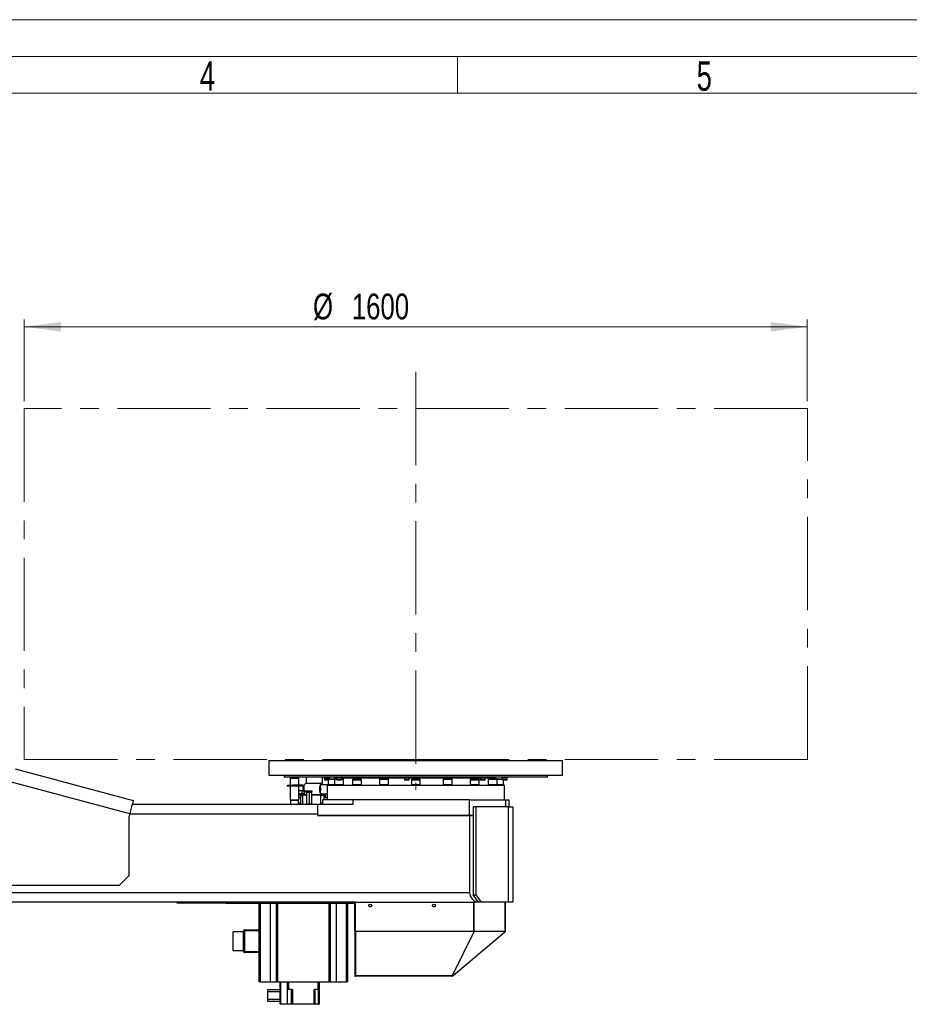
# Model space of a CAD drawing. Header units: millimetres. Extents: x 36 to 589, y 6 to 414.
# Tile 8 of 29: x 253 to 374, y 280 to 414. Entities that reach past the tile are written whole.
import ezdxf

# ---------------------------------------------------------------- set-up
doc = ezdxf.new("R2010")
doc.units = ezdxf.units.MM
doc.linetypes.add('CENTERX2', pattern=[20.32, 12.7, -2.54, 2.54, -2.54])
doc.styles.add('SLDTEXTSTYLE0', font='TXT', dxfattribs={"width": 0.7})
doc.styles.add('SLDTEXTSTYLE1', font='TXT', dxfattribs={"width": 0.75})
doc.dimstyles.new('SLDDIMSTYLE0', dxfattribs={"dimtxt": 3.5, "dimasz": 5, "dimexe": 0, "dimexo": 0.0625, "dimgap": 0.875, "dimtad": 1, "dimlfac": 15, "dimrnd": 1e-09, "dimzin": 12, "dimdsep": 46, "dimtxsty": 'SLDTEXTSTYLE1', "dimsah": 1, "dimcen": 0.09, "dimadec": 0, "dimazin": 0, "dimtfac": 1, "dimtofl": 0, "dimtmove": 0, "dimatfit": 3, "dimfxl": 0, "dimtolj": 1, "dimtzin": 12, "dimarcsym": 0})

# ---------------------------------------------------------------- blocks, each defined once
blk = doc.blocks.new('*D2')
at = {"color": 7, "linetype": 'Continuous', "lineweight": 0}
for p, q in [((253.5, 362.59), (253.5, 373.7)), ((360.16, 372.7), (253.5, 372.7)), ((360.16, 362.59), (360.16, 373.7))]:
    blk.add_line(p, q, dxfattribs=at)
for points in [[(253.5, 372.7), (258.5, 372.05), (258.5, 373.35)], [(360.16, 372.7), (355.16, 373.35), (355.16, 372.05)]]:
    blk.add_solid(points, dxfattribs=at)
at = {"color": 7, "linetype": 'Continuous', "lineweight": 0, "char_height": 3.5, "attachment_point": 1, "style": 'SLDTEXTSTYLE1'}
for s, insert in [('%%c', (292.83, 377.21)), ('1600', (298.11, 377.21))]:
    blk.add_mtext(s, dxfattribs=dict(at, insert=insert))

msp = doc.modelspace()

# ---------------------------------------------------------------- linework, layer by layer
at = {"color": 7, "linetype": 'Continuous', "lineweight": 15}
msp.add_line((36.5, 414.5), (588.5, 414.5), dxfattribs=at)
at = {"color": 1, "linetype": 'Continuous', "lineweight": 0}
for p, q in [((41.5, 409.5), (583.5, 409.5)), ((312.5, 409.5), (312.5, 404.5)), ((46.5, 404.5), (578.5, 404.5))]:
    msp.add_line(p, q, dxfattribs=at)
at = {"color": 7, "linetype": 'CENTERX2', "lineweight": 0}
for p, q in [((306.82881, 366.54695), (306.82881, 309.6718)), ((360.16215, 361.5875), (253.49548, 361.5875)), ((253.49548, 361.5875), (253.49548, 313.79907)), ((360.16215, 313.79907), (360.16215, 361.5875)), ((253.49548, 313.79907), (306.82881, 313.79907)), ((306.82881, 313.79907), (360.16215, 313.79907))]:
    msp.add_line(p, q, dxfattribs=at)
at = {"color": 7, "linetype": 'Continuous', "lineweight": 30}
for p, q in [((286.82881, 313.6718), (326.82882, 313.6718)), ((252.24544, 312.53395), (268.3442, 308.22029)), ((286.82881, 311.6718), (326.82882, 311.6718)), ((317.61035, 311.40513), (288.89548, 311.40513)), ((289.69548, 311.23847), (290.89548, 311.23847)), ((289.76215, 311.30513), (290.82881, 311.30513)), ((291.948, 310.53847), (291.948, 311.40513)), ((294.14062, 310.53847), (294.14062, 311.40513)), ((294.31847, 311.29846), (295.11847, 311.29846)), ((294.89549, 311.06513), (294.38514, 311.06513)), ((294.41847, 311.0318), (294.89549, 311.0318)), ((294.89549, 311.09847), (295.75818, 311.09847)), ((294.97548, 311.17846), (295.83818, 311.17846)), ((295.73672, 311.40513), (295.73672, 311.17846)), ((295.73672, 311.33847), (295.98437, 311.33847)), ((295.75818, 311.09847), (296.05104, 311.09847)), ((295.83818, 311.17846), (296.05104, 311.17846)), ((295.98437, 311.29846), (296.11649, 311.29846)), ((296.05104, 311.06513), (296.7177, 311.06513)), ((296.08437, 311.0318), (296.68437, 311.0318)), ((296.11649, 311.29846), (296.78437, 311.29846)), ((296.7177, 311.17846), (296.87818, 311.17846)), ((296.7177, 311.09847), (296.95818, 311.09847)), ((296.78437, 311.33847), (296.97914, 311.33847)), ((296.78437, 311.30513), (305.20508, 311.30513)), ((298.21494, 311.02513), (299.41494, 311.02513)), ((298.29494, 311.10513), (299.33493, 311.10513)), ((301.89174, 311.09847), (303.09174, 311.09847)), ((301.97173, 311.17846), (303.01174, 311.17846)), ((305.20508, 311.29846), (306.00508, 311.29846)), ((305.27174, 311.06513), (305.92017, 311.06513)), ((305.30508, 311.0318), (305.88866, 311.0318)), ((305.88866, 311.0318), (305.90507, 311.0318)), ((305.92017, 311.06513), (305.93841, 311.06513)), ((306.00508, 311.30513), (315.53368, 311.30513)), ((306.22882, 311.02513), (307.42882, 311.02513)), ((306.30881, 311.10513), (307.34881, 311.10513)), ((310.5659, 311.09847), (311.7659, 311.09847)), ((310.64589, 311.17846), (311.68589, 311.17846)), ((314.24269, 311.02513), (315.44269, 311.02513)), ((314.32269, 311.10513), (315.36269, 311.10513)), ((315.53368, 311.29846), (316.33369, 311.29846)), ((315.60035, 311.06513), (316.26702, 311.06513)), ((315.63368, 311.0318), (316.23369, 311.0318)), ((316.33369, 311.30513), (317.49548, 311.30513)), ((316.69945, 311.09847), (317.89945, 311.09847)), ((316.77945, 311.17846), (317.81945, 311.17846)), ((317.49548, 311.29846), (317.67326, 311.29846)), ((324.76215, 311.40513), (317.61035, 311.40513)), ((317.81945, 311.17846), (318.60582, 311.17846)), ((317.89945, 311.09847), (318.60582, 311.09847)), ((318.53915, 311.29846), (319.33916, 311.29846)), ((318.60582, 311.06513), (319.27249, 311.06513)), ((318.63915, 311.0318), (319.23916, 311.0318)), ((267.86107, 306.41723), (251.76231, 310.73088)), ((289.36215, 310.1718), (289.36215, 310.30513)), ((289.36215, 310.30513), (290.02881, 310.30513)), ((290.02881, 310.1718), (289.36215, 310.1718)), ((290.02881, 310.30513), (290.02881, 310.1718)), ((291.36215, 310.30513), (290.02881, 310.30513)), ((291.36215, 310.1718), (290.02881, 310.1718)), ((291.49549, 309.63847), (291.49549, 310.03847)), ((291.62882, 309.63847), (291.62882, 310.03847)), ((294.02662, 310.53847), (291.834, 310.53847)), ((294.02662, 310.53847), (294.14062, 310.53847)), ((294.02662, 310.40513), (294.89549, 310.40513)), ((294.76215, 310.30513), (318.89548, 310.30513)), ((294.89549, 310.37847), (295.75818, 310.37847)), ((294.89549, 310.37847), (295.75818, 310.37847)), ((295.75818, 310.37847), (296.95818, 310.37847)), ((295.75818, 310.37847), (296.95818, 310.37847)), ((298.21494, 310.37847), (299.41494, 310.37847)), ((301.89174, 310.37847), (303.09174, 310.37847)), ((301.89174, 310.37847), (303.09174, 310.37847)), ((306.22882, 310.37847), (307.42882, 310.37847)), ((310.5659, 310.37847), (311.7659, 310.37847)), ((310.5659, 310.37847), (311.7659, 310.37847)), ((314.24269, 310.37847), (315.44269, 310.37847)), ((316.69945, 310.37847), (317.89945, 310.37847)), ((316.69945, 310.37847), (317.89945, 310.37847)), ((317.89945, 310.37847), (318.76215, 310.37847)), ((317.89945, 310.37847), (318.76215, 310.37847)), ((289.69548, 308.30513), (290.89548, 308.30513)), ((290.89548, 309.5718), (290.98609, 309.5718)), ((290.89548, 309.1318), (290.98609, 309.1318)), ((291.68448, 309.10513), (290.89548, 309.10513)), ((290.89548, 308.9718), (291.834, 308.9718)), ((290.89548, 308.63847), (291.17933, 308.63847)), ((290.98609, 309.5718), (291.50395, 309.5718)), ((290.98609, 309.1318), (291.29352, 309.1318)), ((291.17933, 307.70513), (291.17933, 308.93847)), ((291.17933, 308.93847), (291.37855, 308.93847)), ((291.29352, 309.52119), (291.29352, 309.1318)), ((291.29352, 309.1318), (291.54415, 309.1318)), ((291.37855, 308.93847), (291.37855, 307.70513)), ((291.96215, 308.93847), (291.37855, 308.93847)), ((291.54415, 309.1318), (291.67174, 309.1318)), ((292.69548, 309.50513), (291.76215, 309.50513)), ((292.69548, 309.3718), (291.76215, 309.3718)), ((291.96215, 308.9718), (291.834, 308.9718)), ((291.96215, 309.34203), (291.96215, 307.73491)), ((292.29548, 309.34203), (292.29548, 307.73491)), ((292.62882, 309.34203), (292.62882, 307.73491)), ((294.02662, 308.9718), (292.62882, 308.9718)), ((293.8844, 308.93847), (292.62882, 308.93847)), ((292.69548, 309.3718), (292.69548, 309.50513)), ((293.8844, 307.70513), (293.8844, 308.93847)), ((293.8844, 308.93847), (294.31163, 308.93847)), ((294.02662, 309.10513), (294.76215, 309.10513)), ((294.48265, 308.9718), (294.02662, 308.9718)), ((294.16215, 307.70513), (294.16215, 308.30513)), ((298.28714, 308.30513), (294.16215, 308.30513)), ((294.31163, 308.93847), (294.31163, 308.30513)), ((294.31163, 308.93847), (294.47694, 308.93847)), ((294.47694, 308.93847), (294.47694, 308.63847)), ((294.47694, 308.63847), (294.76215, 308.63847)), ((294.48265, 308.63847), (294.48265, 308.9718)), ((294.76215, 308.63847), (294.48265, 308.63847)), ((298.28714, 307.70513), (298.28714, 308.30513)), ((314.16215, 308.30513), (298.28714, 308.30513)), ((314.16215, 306.1718), (314.16215, 308.30513)), ((314.16215, 308.30513), (319.10496, 308.30513)), ((319.10496, 308.30513), (319.49548, 308.30513)), ((319.10496, 307.3718), (319.10496, 308.30513)), ((319.49548, 308.30513), (319.49548, 307.3718)), ((268.20617, 307.70513), (293.49548, 307.70513)), ((289.76215, 308.23847), (290.82881, 308.23847)), ((291.17933, 307.83847), (290.82881, 307.83847)), ((293.49548, 306.1718), (293.49548, 307.70513)), ((293.49548, 307.70513), (298.28714, 307.70513)), ((293.8844, 307.70513), (294.16215, 307.92184)), ((314.64002, 307.3718), (314.64002, 295.3718)), ((315.01714, 307.3718), (314.64002, 307.3718)), ((315.01714, 307.3718), (315.01714, 295.3718)), ((319.44303, 307.3718), (315.01714, 307.3718)), ((319.44303, 294.3718), (319.44303, 307.3718)), ((319.44303, 307.3718), (320.02882, 307.3718)), ((320.02882, 307.3718), (320.02882, 294.3718)), ((267.86107, 306.41723), (267.74029, 305.96647)), ((267.74029, 305.96647), (267.74029, 297.96647)), ((293.49548, 306.3718), (267.8489, 306.3718)), ((293.49548, 306.1718), (293.49548, 306.3718)), ((314.16215, 306.1718), (293.49548, 306.1718)), ((293.49548, 306.1718), (314.16215, 306.1718)), ((314.64002, 306.1718), (314.16215, 306.1718)), ((314.16215, 306.1718), (314.16215, 295.70513)), ((314.16215, 306.1718), (314.64002, 306.1718)), ((267.74029, 297.96647), (266.40696, 296.63313)), ((266.40696, 296.63313), (239.74029, 296.63313)), ((237.12882, 295.70513), (314.16215, 295.70513)), ((314.64002, 295.3718), (315.01714, 295.3718)), ((315.34712, 294.3718), (314.64002, 295.3718)), ((315.01714, 295.3718), (315.72425, 294.3718)), ((298.62852, 294.3718), (237.12882, 294.3718)), ((274.30324, 294.23847), (274.30324, 294.3718)), ((280.96991, 294.23847), (274.30324, 294.23847)), ((280.96991, 294.3718), (280.96991, 294.23847)), ((280.96991, 294.3718), (298.30324, 294.3718)), ((280.96991, 294.23847), (298.30324, 294.23847)), ((285.50325, 283.53847), (285.50325, 294.23847)), ((285.63658, 294.23847), (285.63658, 283.53847)), ((287.0093, 294.23847), (287.0093, 283.53847)), ((287.83658, 283.53847), (287.83658, 294.23847)), ((287.96991, 294.23847), (287.96991, 283.53847)), ((295.03658, 283.53847), (295.03658, 294.23847)), ((295.16991, 294.23847), (295.16991, 283.53847)), ((295.99719, 294.23847), (295.99719, 283.53847)), ((297.36991, 283.53847), (297.36991, 294.23847)), ((297.50324, 294.23847), (297.50324, 283.53847)), ((298.30324, 294.23847), (298.30324, 294.3718)), ((298.62852, 294.23847), (298.30324, 294.23847)), ((298.52852, 290.3718), (298.52852, 294.20513)), ((298.52852, 294.20513), (298.62852, 294.20513)), ((298.62852, 290.3718), (298.62852, 294.3718)), ((298.62852, 294.3718), (314.71796, 294.3718)), ((298.62852, 290.3718), (298.62852, 294.20513)), ((314.71796, 290.3718), (314.71796, 294.3718)), ((314.72463, 294.3718), (314.71796, 294.3718)), ((314.72268, 294.3718), (314.72268, 290.41843)), ((314.79339, 294.3718), (314.72463, 294.3718)), ((314.79339, 290.3718), (314.79339, 294.3718)), ((314.79339, 294.3718), (314.86215, 294.3718)), ((315.34712, 294.3718), (314.86215, 294.3718)), ((315.72425, 294.3718), (315.34712, 294.3718)), ((319.44303, 294.3718), (315.72425, 294.3718)), ((318.99757, 290.3718), (318.99757, 294.3718)), ((319.02882, 290.3718), (319.02882, 294.3718)), ((320.02882, 294.3718), (319.44303, 294.3718)), ((281.96991, 287.8018), (281.96991, 290.3418)), ((283.36991, 287.6718), (283.36991, 290.4718)), ((283.50324, 290.4718), (283.36991, 290.4718)), ((283.50324, 290.4718), (283.50324, 290.60513)), ((283.50324, 290.60513), (285.50325, 290.60513)), ((283.50324, 290.4718), (283.50324, 287.6718)), ((285.50325, 290.4718), (283.50324, 290.4718)), ((298.52852, 290.3718), (298.62852, 290.3718)), ((298.52852, 290.3718), (298.52852, 284.30513)), ((298.62852, 290.3718), (298.62852, 284.30513)), ((314.71796, 290.3718), (298.62852, 290.3718)), ((298.62852, 290.3718), (298.62852, 284.33281)), ((311.80862, 284.38864), (314.71796, 290.2823)), ((311.89836, 284.38864), (318.92215, 290.2823)), ((314.72268, 290.41843), (314.71796, 290.41284)), ((314.71796, 290.2823), (314.71796, 290.3718)), ((314.79339, 290.3718), (314.71796, 290.2823)), ((318.99757, 290.3718), (314.79339, 290.3718)), ((318.92215, 290.2823), (318.99757, 290.3718)), ((319.02882, 290.3718), (318.92215, 290.2823)), ((283.50324, 287.6718), (283.36991, 287.6718)), ((283.50324, 287.53847), (283.50324, 287.6718)), ((283.50324, 287.6718), (285.50325, 287.6718)), ((285.50325, 287.53847), (283.50324, 287.53847)), ((298.52852, 284.30513), (298.62852, 284.30513)), ((311.70444, 284.33281), (298.62852, 284.33281)), ((311.70859, 284.30513), (298.62852, 284.30513)), ((311.70859, 284.30513), (311.70859, 284.34127)), ((311.70859, 284.30513), (311.79885, 284.30513)), ((285.63658, 283.53847), (285.50325, 283.53847)), ((285.63658, 283.53847), (287.0093, 283.53847)), ((287.0093, 283.53847), (287.83658, 283.53847)), ((287.96991, 283.53847), (287.83658, 283.53847)), ((287.96991, 283.53847), (295.03658, 283.53847)), ((288.33657, 280.53847), (288.33657, 283.53847)), ((288.40324, 283.53847), (288.40324, 280.53847)), ((289.33658, 282.4718), (289.33658, 283.53847)), ((289.46991, 283.53847), (289.46991, 282.4718)), ((293.53658, 282.4718), (293.53658, 283.53847)), ((293.66991, 283.53847), (293.66991, 282.4718)), ((295.16991, 283.53847), (295.03658, 283.53847)), ((295.16991, 283.53847), (295.99719, 283.53847)), ((295.99719, 283.53847), (297.36991, 283.53847)), ((297.50324, 283.53847), (297.36991, 283.53847)), ((286.66991, 282.50513), (288.33657, 282.50513)), ((286.66991, 282.1718), (286.66991, 282.50513)), ((288.33657, 282.1718), (286.66991, 282.1718)), ((286.66991, 281.1718), (286.66991, 282.1718)), ((289.46991, 282.4718), (289.33658, 282.4718)), ((289.33658, 280.53847), (289.33658, 282.4718)), ((290.04276, 282.4718), (289.46991, 282.4718)), ((289.91059, 280.53847), (289.91059, 282.4718)), ((290.04276, 282.4718), (290.04276, 280.53847)), ((292.96373, 280.53847), (292.96373, 282.4718)), ((293.53658, 282.4718), (292.96373, 282.4718)), ((293.09589, 282.4718), (293.09589, 280.53847)), ((293.66991, 282.4718), (293.53658, 282.4718)), ((293.55417, 280.53847), (293.55417, 282.4718)), ((293.66991, 282.4718), (293.66991, 280.53847)), ((286.66991, 281.1718), (288.33657, 281.1718)), ((286.66991, 280.83847), (286.66991, 281.1718)), ((288.33657, 280.83847), (286.66991, 280.83847)), ((288.33657, 280.53847), (288.40324, 280.53847)), ((288.40324, 280.4718), (288.40324, 280.53847)), ((288.40324, 280.53847), (289.33658, 280.53847)), ((289.33382, 280.4718), (288.40324, 280.4718)), ((289.97668, 280.4718), (289.33382, 280.4718)), ((289.33658, 280.53847), (289.91059, 280.53847)), ((289.91059, 280.53847), (290.04276, 280.53847)), ((290.04276, 280.4718), (289.97668, 280.4718)), ((290.04276, 280.53847), (292.96373, 280.53847)), ((290.04276, 280.4718), (290.04276, 280.53847)), ((292.96373, 280.4718), (290.04276, 280.4718)), ((292.96373, 280.53847), (293.09589, 280.53847)), ((292.96373, 280.4718), (292.96373, 280.53847)), ((293.02981, 280.4718), (292.96373, 280.4718)), ((293.54538, 280.4718), (293.02981, 280.4718)), ((293.09589, 280.53847), (293.55417, 280.53847)), ((293.60324, 280.4718), (293.54538, 280.4718)), ((293.55417, 280.53847), (293.66991, 280.53847))]:
    msp.add_line(p, q, dxfattribs=at)
at = {"color": 7, "linetype": 'Continuous', "lineweight": 30, "flags": 128}
for points in [[(291.60314, 310.15263), (291.62877, 310.25865), (291.66179, 310.3552), (291.70004, 310.43352), (291.74237, 310.49123), (291.78748, 310.52656), (291.834, 310.53847)], [(294.02662, 308.9718), (293.98009, 308.9837), (293.93498, 309.01904), (293.89266, 309.07675), (293.85441, 309.15507), (293.82138, 309.25162), (293.7946, 309.36347), (293.77486, 309.48722), (293.76277, 309.61911), (293.7587, 309.75513), (293.76277, 309.89116), (293.77486, 310.02305), (293.7946, 310.1468), (293.82138, 310.25865), (293.85441, 310.3552), (293.89266, 310.43352), (293.93498, 310.49123), (293.98009, 310.52656), (294.02662, 310.53847)], [(294.02662, 309.10513), (293.98325, 309.11762), (293.94154, 309.15461), (293.90311, 309.21468), (293.86942, 309.29551), (293.84177, 309.39401), (293.82123, 309.50639), (293.80857, 309.62832), (293.80431, 309.75513), (293.80857, 309.88194), (293.82123, 310.00388), (293.84177, 310.11625), (293.86942, 310.21475), (293.90311, 310.29559), (293.94154, 310.35565), (293.98325, 310.39264), (294.02662, 310.40513)], [(291.834, 308.9718), (291.78748, 308.9837), (291.74237, 309.01904), (291.70004, 309.07675), (291.66179, 309.15507), (291.62877, 309.25162), (291.60198, 309.36347), (291.58944, 309.43529)], [(268.3442, 308.22029), (268.34116, 308.20896), (268.33209, 308.17509), (268.31709, 308.11911), (268.29636, 308.04173), (268.27015, 307.94393), (268.2388, 307.82692), (268.2027, 307.69219), (268.1623, 307.54142), (268.11811, 307.37652), (268.07069, 307.19955), (268.02064, 307.01274), (267.96858, 306.81845), (267.91516, 306.61911), (267.86107, 306.41723)], [(311.89836, 284.38864), (311.89846, 284.38872), (311.89514, 284.38594), (311.88852, 284.38038), (311.87883, 284.37225), (311.86639, 284.36181), (311.85164, 284.34944), (311.83508, 284.33554), (311.81728, 284.3206), (311.79885, 284.30513)]]:
    msp.add_lwpolyline(points, dxfattribs=at)
at = {"color": 7, "linetype": 'Continuous', "lineweight": 30}
for centre in [(300.62852, 293.90513), (309.29518, 293.90513)]:
    msp.add_circle(centre, 0.2, dxfattribs=at)
for centre, radius, start, end in [((294.41847, 311.06513), 0.03333, 180, 270), ((294.97548, 311.09847), 0.08, 90, 180), ((295.83818, 311.09847), 0.08, 90, 180), ((296.08437, 311.06513), 0.03333, 180, 270), ((296.68437, 311.06513), 0.03333, 270, 0), ((296.87818, 311.09847), 0.08, 0, 90), ((298.29494, 311.02513), 0.08, 90, 180), ((299.33494, 311.02513), 0.08, 0, 90), ((301.97174, 311.09847), 0.08, 90, 180), ((303.01174, 311.09847), 0.08, 0, 90), ((305.30508, 311.06513), 0.03333, 180, 270), ((305.90508, 311.06513), 0.03333, 270, 0), ((306.30881, 311.02513), 0.08, 90, 180), ((307.34881, 311.02513), 0.08, 0, 90), ((310.64589, 311.09847), 0.08, 90, 180), ((311.68589, 311.09847), 0.08, 0, 90), ((314.32269, 311.02513), 0.08, 90, 180), ((315.36269, 311.02513), 0.08, 0, 90), ((315.63368, 311.06513), 0.03333, 180, 270), ((316.23368, 311.06513), 0.03333, 270, 0), ((316.77945, 311.09847), 0.08, 90, 180), ((317.81945, 311.09847), 0.08, 0, 90), ((318.63916, 311.06513), 0.03333, 180, 270), ((319.23916, 311.06513), 0.03333, 270, 0), ((291.36215, 310.03847), 0.26667, 0, 90), ((291.36215, 310.03847), 0.13333, 0, 90), ((291.76215, 309.63847), 0.26667, 180, 270), ((291.76215, 309.63847), 0.13333, 180, 270), ((292.16583, 309.75513), 1.71554, 347.7602113, 12.2397887), ((315.49548, 295.70513), 1.33333, 180, 263.3359664), ((283.50324, 290.4718), 0.13333, 90, 180), ((283.50324, 287.6718), 0.13333, 180, 270), ((288.40324, 280.53847), 0.06667, 180, 270), ((289.97697, 280.53818), 0.06638, 179.7509265, 269.7508786), ((293.02952, 280.53817), 0.06637, 270.2521206, 0.2529643), ((293.42138, 280.52208), 0.1338, 337.929196, 7.0356712), ((293.60324, 280.53847), 0.06667, 270, 0)]:
    msp.add_arc(centre, radius, start, end, dxfattribs=at)
for centre, major_axis, ratio, start_param, end_param in [((311.79884, 284.30513), (0.1, 0), 0.839099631, 1.472882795, 2.805408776), ((311.79884, 284.32379), (0.09533, 0.07448), 0.405407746, 6.074366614, 7.449335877)]:
    msp.add_ellipse(centre, major_axis=major_axis, ratio=ratio, start_param=start_param, end_param=end_param, dxfattribs=at)
for points in [[(286.82881, 313.6718), (286.82881, 311.6718)], [(326.82882, 311.6718), (326.82882, 313.6718)], [(288.89548, 311.6718), (288.89548, 311.40513)], [(289.76215, 311.30513), (289.69548, 311.23847)], [(289.69548, 311.23847), (289.69548, 310.30513)], [(290.89548, 311.23847), (290.82881, 311.30513)], [(290.89548, 310.30513), (290.89548, 311.23847)], [(294.31847, 311.40513), (294.31847, 311.29846)], [(294.38514, 311.29846), (294.38514, 311.06513)], [(294.89549, 311.09847), (294.89549, 310.37847)], [(295.05181, 311.17846), (295.05181, 311.29846)], [(295.11847, 311.29846), (295.11847, 311.40513)], [(295.75818, 311.09847), (295.75818, 310.37847)], [(295.98437, 311.40513), (295.98437, 311.29846)], [(296.05104, 311.29846), (296.05104, 311.06513)], [(296.7177, 311.06513), (296.7177, 311.29846)], [(296.78437, 311.29846), (296.78437, 311.40513)], [(296.91247, 311.33847), (296.91247, 311.40513)], [(296.95818, 310.37847), (296.95818, 311.09847)], [(296.97914, 311.30513), (296.97914, 311.33847)], [(297.32395, 311.40513), (297.32395, 311.30513)], [(298.12394, 311.30513), (298.12394, 311.40513)], [(298.16215, 311.40513), (298.16215, 311.30513)], [(298.21494, 311.02513), (298.21494, 310.30513)], [(299.41494, 310.30513), (299.41494, 311.02513)], [(301.89174, 311.09847), (301.89174, 310.37847)], [(303.09174, 310.37847), (303.09174, 311.09847)], [(305.20508, 311.40513), (305.20508, 311.29846)], [(305.27174, 311.29846), (305.27174, 311.06513)], [(305.93841, 311.06513), (305.93841, 311.29846)], [(306.00508, 311.29846), (306.00508, 311.40513)], [(306.22882, 311.02513), (306.22882, 310.30513)], [(307.42882, 310.30513), (307.42882, 311.02513)], [(310.5659, 311.09847), (310.5659, 310.37847)], [(311.7659, 310.37847), (311.7659, 311.09847)], [(314.24269, 311.02513), (314.24269, 310.30513)], [(315.44269, 310.30513), (315.44269, 311.02513)], [(315.49548, 311.30513), (315.49548, 311.40513)], [(315.53368, 311.40513), (315.53368, 311.29846)], [(315.60035, 311.29846), (315.60035, 311.06513)], [(316.26702, 311.06513), (316.26702, 311.29846)], [(316.33369, 311.29846), (316.33369, 311.40513)], [(316.69945, 311.09847), (316.69945, 310.37847)], [(316.87326, 311.40513), (316.87326, 311.30513)], [(317.49548, 311.17846), (317.49548, 311.30513)], [(317.6066, 311.17846), (317.6066, 311.29846)], [(317.67326, 311.29846), (317.67326, 311.40513)], [(317.89945, 310.37847), (317.89945, 311.09847)], [(318.53915, 311.40513), (318.53915, 311.29846)], [(318.60582, 311.29846), (318.60582, 311.06513)], [(318.76215, 310.37847), (318.76215, 311.0318)], [(319.27249, 311.06513), (319.27249, 311.29846)], [(319.33916, 311.29846), (319.33916, 311.40513)], [(324.76215, 311.40513), (324.76215, 311.6718)], [(289.69548, 310.1718), (289.69548, 308.30513)], [(290.89548, 308.30513), (290.89548, 310.1718)], [(294.76215, 310.30513), (294.76215, 308.30513)], [(294.89549, 310.37847), (294.89549, 310.30513)], [(295.75818, 310.37847), (295.75818, 310.30513)], [(296.95818, 310.30513), (296.95818, 310.37847)], [(298.21494, 310.37847), (298.21494, 310.30513)], [(299.41494, 310.30513), (299.41494, 310.37847)], [(301.89174, 310.37847), (301.89174, 310.30513)], [(303.09174, 310.30513), (303.09174, 310.37847)], [(306.22882, 310.37847), (306.22882, 310.30513)], [(307.42882, 310.30513), (307.42882, 310.37847)], [(310.5659, 310.37847), (310.5659, 310.30513)], [(311.7659, 310.30513), (311.7659, 310.37847)], [(314.24269, 310.37847), (314.24269, 310.30513)], [(315.44269, 310.30513), (315.44269, 310.37847)], [(316.69945, 310.37847), (316.69945, 310.30513)], [(317.89945, 310.30513), (317.89945, 310.37847)], [(318.76215, 310.30513), (318.76215, 310.37847)], [(318.89548, 308.30513), (318.89548, 310.30513)], [(289.69548, 308.30513), (289.76215, 308.23847)], [(290.82881, 308.23847), (290.89548, 308.30513)], [(290.98609, 309.5718), (290.89548, 309.55977)], [(291.96215, 309.34203), (292.12881, 309.3718)], [(292.62882, 309.34203), (292.62882, 309.3718)], [(289.76215, 308.23847), (289.76215, 307.70513)], [(290.82881, 307.70513), (290.82881, 308.23847)], [(291.96215, 307.73491), (291.96215, 307.70513)], [(292.29548, 307.73491), (292.12881, 307.70513)], [(283.36991, 290.3418), (281.96991, 290.3418)], [(281.96991, 287.8018), (283.36991, 287.8018)]]:
    msp.add_open_spline(points, degree=1, dxfattribs=at)
for points, knots in [([(291.17933, 308.61589), (291.15172, 308.61929), (291.0575, 308.6309), (290.96259, 308.63234), (290.89548, 308.63336)], [0, 0, 0, 0, 0.292943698, 1, 1, 1, 1]), ([(291.29352, 309.52119), (291.21632, 309.54174), (291.11494, 309.56873), (291.0109, 309.57121), (290.98609, 309.5718)], [0, 0, 0, 0, 0.761453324, 1, 1, 1, 1]), ([(291.5084, 309.56921), (291.47536, 309.56622), (291.40254, 309.55963), (291.33203, 309.53477), (291.29352, 309.52119)], [0, 0, 0, 0, 0.453806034, 1, 1, 1, 1]), ([(291.96215, 309.3718), (291.96215, 309.37177), (291.96215, 309.37134), (291.96215, 309.35615), (291.96215, 309.34203)], [0, 0, 0, 0, 0.07020056, 1, 1, 1, 1]), ([(292.12881, 309.3718), (292.13276, 309.37177), (292.18905, 309.37134), (292.2442, 309.35615), (292.29548, 309.34203)], [0, 0, 0, 0, 0.070208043, 1, 1, 1, 1]), ([(292.29548, 309.34203), (292.33659, 309.35394), (292.39153, 309.36987), (292.44794, 309.37141), (292.46215, 309.3718)], [0, 0, 0, 0, 0.748093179, 1, 1, 1, 1]), ([(292.46215, 309.3718), (292.50524, 309.36828), (292.56167, 309.36367), (292.61598, 309.34616), (292.62882, 309.34203)], [0, 0, 0, 0, 0.763545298, 1, 1, 1, 1]), ([(290.82881, 307.84086), (290.9177, 307.84203), (291.03489, 307.84357), (291.15123, 307.85767), (291.17933, 307.86108)], [0, 0, 0, 0, 0.758529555, 1, 1, 1, 1]), ([(292.12881, 307.70513), (292.12486, 307.70516), (292.06859, 307.70559), (292.01343, 307.72078), (291.96215, 307.73491)], [0, 0, 0, 0, 0.070175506, 1, 1, 1, 1]), ([(292.46215, 307.70513), (292.44794, 307.70552), (292.39153, 307.70706), (292.33659, 307.72299), (292.29548, 307.73491)], [0, 0, 0, 0, 0.251906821, 1, 1, 1, 1]), ([(292.62882, 307.73491), (292.61598, 307.73077), (292.56167, 307.71327), (292.50524, 307.70865), (292.46215, 307.70513)], [0, 0, 0, 0, 0.236454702, 1, 1, 1, 1]), ([(292.62882, 307.70513), (292.62882, 307.70516), (292.62882, 307.70559), (292.62882, 307.72078), (292.62882, 307.73491)], [0, 0, 0, 0, 0.07020056, 1, 1, 1, 1]), ([(289.33382, 280.4718), (289.33384, 280.4718), (289.33403, 280.47184), (289.33456, 280.47338), (289.33528, 280.48088), (289.336, 280.49605), (289.33648, 280.51599), (289.33655, 280.53097), (289.33658, 280.53847)], [0, 0, 0, 0, 0.014275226, 0.141874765, 0.356586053, 0.571119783, 0.785552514, 1, 1, 1, 1])]:
    msp.add_open_spline(points, degree=3, knots=knots, dxfattribs=at)

# ---------------------------------------------------------------- texts
at = {"color": 1, "linetype": 'Continuous', "lineweight": 0, "char_height": 4, "attachment_point": 1, "style": 'SLDTEXTSTYLE0'}
for s, insert in [('4', (277.40788, 408.83282)), ('5', (345.08138, 408.83282))]:
    msp.add_mtext(s, dxfattribs=dict(at, insert=insert))

# ---------------------------------------------------------------- dimensions: what is measured, and where the dimension line sits
at = {"color": 7, "linetype": 'Continuous', "lineweight": 0}
dim = msp.add_linear_dim(base=(253.49548, 372.70297), p1=(360.16215, 361.5875), p2=(253.49548, 361.5875), text='%%c<>', dimstyle='SLDDIMSTYLE0', dxfattribs=at)
dim.commit()
dim.dimension.update_dxf_attribs({"geometry": '*D2', "text_midpoint": (300.64088, 372.70297), "dimtype": 160})

doc.saveas('drawing.dxf')
